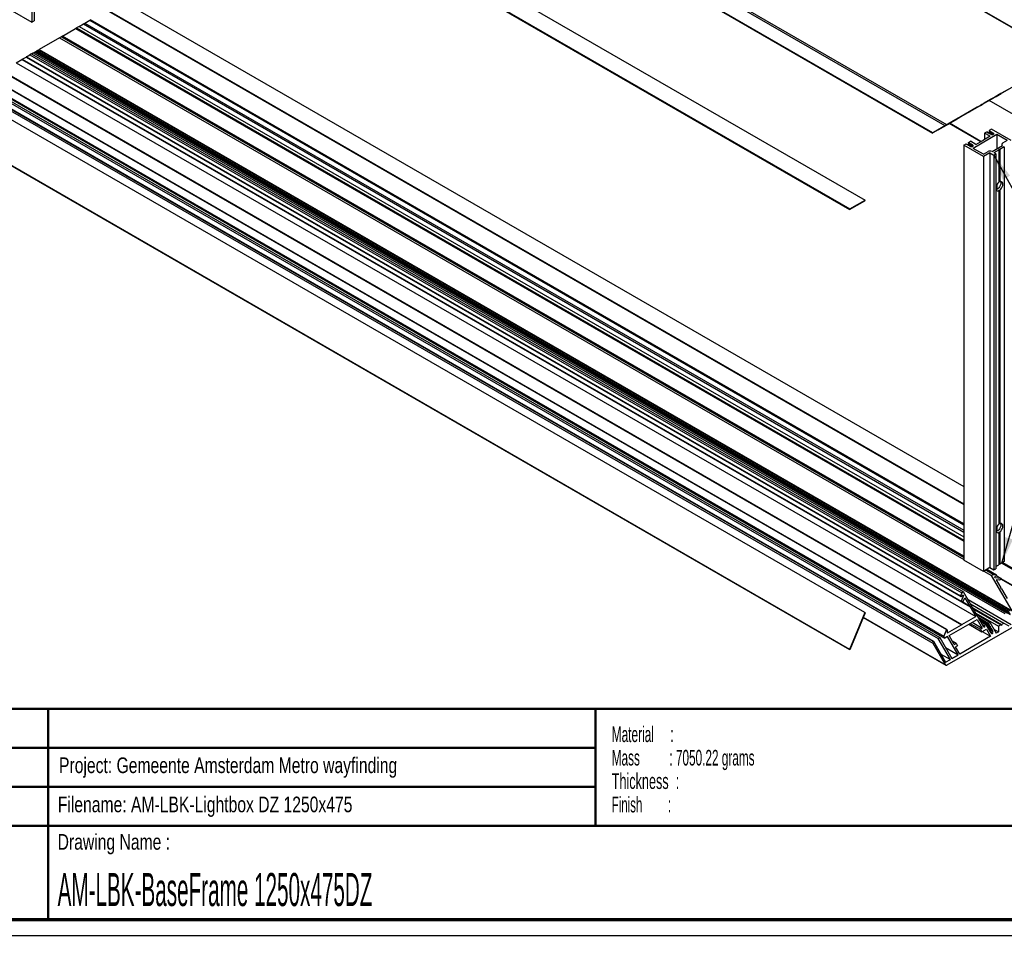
# Paper-space layout 'Base Frame' of a CAD drawing. Header units: millimetres. Extents: x 7 to 291, y 7 to 204.
# Tile 2 of 4: x 70 to 196, y 7 to 124. Entities that reach past the tile are written whole.
import ezdxf

# ---------------------------------------------------------------- set-up
doc = ezdxf.new("R2010")
doc.units = ezdxf.units.MM
for name, color, linetype in [('LAYER1', 7, 'Continuous'), ('LAYER2', 7, 'Continuous'), ('LOGO', 7, 'Continuous')]:
    doc.layers.add(name, color=color, linetype=linetype)
doc.styles.add('SLDTEXTSTYLE1', font='TXT', dxfattribs={"width": 0.75})
doc.styles.add('SLDTEXTSTYLE10', font='TXT', dxfattribs={"width": 0.56375})
doc.styles.add('SLDTEXTSTYLE4', font='TXT', dxfattribs={"width": 0.5675})
doc.styles.add('SLDTEXTSTYLE6', font='TXT', dxfattribs={"width": 0.605})
doc.styles.add('SLDTEXTSTYLE7', font='TXT', dxfattribs={"width": 0.549})
doc.styles.add('SLDTEXTSTYLE8', font='TXT', dxfattribs={"width": 0.467045})
doc.dimstyles.new('SLDDIMSTYLE2', dxfattribs={"dimtxt": 0.18, "dimasz": 3.302, "dimexe": 0, "dimexo": 0.0625, "dimgap": 0, "dimtad": 0, "dimtih": 1, "dimtoh": 1, "dimdec": 0, "dimrnd": 1e-09, "dimzin": 0, "dimdsep": 46, "dimtxsty": 'Standard', "dimsah": 1, "dimcen": 0.09, "dimadec": 0, "dimazin": 0, "dimtfac": 3.302, "dimtdec": 0, "dimtofl": 0, "dimtmove": 0, "dimatfit": 3, "dimfxl": 1, "dimfrac": 2, "dimtolj": 1, "dimtzin": 0, "dimarcsym": 0})

# ---------------------------------------------------------------- blocks, each defined once
blk = doc.blocks.new('SW_NOTE_0_24')
at = {"layer": 'LOGO', "color": 0, "char_height": 2, "attachment_point": 1}
for s, insert, style in [('Material     :', (0, 2.58), 'SLDTEXTSTYLE4'), ('Mass         : 7050.22 grams', (0, -0.42), 'SLDTEXTSTYLE10'), ('Thickness  :', (0, -3.42), 'SLDTEXTSTYLE6'), ('Finish        :', (0, -6.42), 'SLDTEXTSTYLE7')]:
    blk.add_mtext(s, dxfattribs=dict(at, insert=insert, style=style))

psp = doc.layouts.new('Base Frame')

# ---------------------------------------------------------------- linework, layer by layer
at = {"color": 7, "linetype": 'Continuous', "lineweight": 25}
for p, q in [((188.5, 110.47), (62.23, 183.37)), ((188.3, 110.36), (62.23, 183.13)), ((186.73, 109.45), (63.8, 180.42)), ((63.9, 180.32), (186.69, 109.43)), ((53.45, 170.44), (176.08, 99.64)), ((53.47, 170.5), (176.1, 99.71)), ((58.53, 169.83), (178.06, 100.83)), ((71.47, 160.04), (71.47, 123.61)), ((71.77, 159.86), (71.77, 123.78)), ((203.49, 119.13), (175, 135.57)), ((77.11, 129.78), (190.67, 64.22)), ((75.13, 128.6), (190.67, 61.9)), ((75.15, 128.66), (190.67, 61.98)), ((68.95, 125.07), (71.47, 123.61)), ((71.47, 123.61), (71.77, 123.78)), ((78.08, 123.38), (78.28, 123.5)), ((78.28, 123.5), (78.89, 123.85)), ((78.28, 123.5), (190.67, 58.61)), ((78.89, 123.85), (78.95, 123.88)), ((78.89, 123.85), (190.67, 59.31)), ((190.67, 59.43), (78.99, 123.9)), ((75.42, 121.84), (77.07, 122.8)), ((77.11, 122.82), (190.67, 57.27)), ((77.55, 123.07), (77.2, 122.87)), ((77.55, 123.07), (78.08, 123.38)), ((77.55, 123.07), (190.67, 57.77)), ((78.08, 123.38), (190.67, 58.38)), ((75.04, 121.62), (72.42, 120.11)), ((75.26, 121.75), (75.04, 121.62)), ((75.04, 121.62), (190.67, 54.87)), ((75.41, 121.84), (75.26, 121.75)), ((75.26, 121.75), (190.67, 55.13)), ((190.67, 55.31), (75.42, 121.84)), ((71.44, 119.55), (71.67, 119.68)), ((71.67, 119.68), (71.87, 119.79)), ((71.67, 119.68), (195.92, 47.95)), ((71.87, 119.79), (71.89, 119.8)), ((71.87, 119.79), (196.12, 48.07)), ((71.89, 119.8), (71.93, 119.83)), ((71.89, 119.8), (196.18, 48.05)), ((71.93, 119.83), (71.99, 119.87)), ((71.93, 119.83), (196.61, 47.85)), ((71.99, 119.87), (196.63, 47.92)), ((71.99, 119.87), (72.01, 119.87)), ((72.01, 119.87), (72.06, 119.9)), ((72.01, 119.87), (196.53, 47.99)), ((72.06, 119.9), (72.12, 119.94)), ((72.06, 119.9), (196.48, 48.08)), ((72.19, 119.98), (72.12, 119.94)), ((72.12, 119.94), (196.5, 48.14)), ((72.19, 119.98), (72.38, 120.09)), ((72.19, 119.98), (196.44, 48.25)), ((72.38, 120.09), (72.42, 120.11)), ((72.38, 120.09), (196.63, 48.36)), ((72.42, 120.11), (196.85, 48.28)), ((69.47, 118.41), (70.19, 118.82)), ((69.47, 118.41), (192.21, 47.56)), ((70.19, 118.82), (70.22, 118.84)), ((70.19, 118.82), (191.49, 48.8)), ((70.22, 118.84), (70.25, 118.86)), ((70.22, 118.84), (190.43, 49.45)), ((70.25, 118.86), (70.76, 119.15)), ((70.25, 118.86), (190.35, 49.53)), ((70.76, 119.15), (190.3, 50.14)), ((70.82, 119.19), (71.22, 119.42)), ((70.82, 119.19), (190.26, 50.23)), ((71.44, 119.55), (71.22, 119.42)), ((71.22, 119.42), (190.42, 50.61)), ((71.44, 119.55), (190.64, 50.74)), ((203.45, 119.11), (188.5, 110.47)), ((67.63, 117.35), (190.37, 46.5)), ((67.71, 117.4), (190.45, 46.54)), ((178.04, 48.08), (58.51, 117.09)), ((65.12, 115.9), (188.26, 44.81)), ((65.25, 115.97), (188.13, 45.04)), ((66.18, 116.51), (188.48, 45.91)), ((188.52, 45.91), (66.21, 116.53)), ((63.8, 115.13), (186.73, 44.16)), ((64, 115.25), (186.73, 44.4)), ((64.06, 115.28), (186.79, 44.43)), ((64.66, 115.63), (187.4, 44.78)), ((64.87, 115.75), (187.6, 44.9)), ((194.24, 113.79), (196.85, 115.3)), ((196.21, 114.92), (195.49, 114.51)), ((195.82, 114.7), (195.52, 114.53)), ((196.43, 115.05), (195.82, 114.7)), ((176.08, 43.36), (53.45, 114.16)), ((176.1, 43.32), (53.47, 114.11)), ((190.18, 111.44), (194.11, 113.71)), ((193.57, 113.4), (192.98, 113.06)), ((193.49, 113.36), (193.3, 113.24)), ((193.49, 113.36), (193.56, 113.39)), ((193.62, 113.43), (193.56, 113.39)), ((194.11, 113.71), (193.57, 113.4)), ((193.57, 113.4), (193.57, 113.4)), ((193.67, 113.46), (193.62, 113.43)), ((193.68, 113.47), (193.65, 113.45)), ((193.67, 113.46), (193.65, 113.45)), ((193.67, 113.46), (193.67, 113.46)), ((193.75, 113.5), (193.68, 113.47)), ((193.8, 113.53), (193.75, 113.5)), ((193.81, 113.54), (193.78, 113.52)), ((193.8, 113.53), (193.78, 113.52)), ((193.84, 113.56), (193.79, 113.53)), ((193.81, 113.54), (193.79, 113.53)), ((193.79, 113.53), (193.79, 113.53)), ((193.8, 113.53), (193.8, 113.53)), ((194, 113.65), (193.81, 113.54)), ((193.88, 113.58), (193.81, 113.54)), ((193.84, 113.56), (193.91, 113.6)), ((193.84, 113.56), (193.84, 113.56)), ((193.93, 113.61), (193.88, 113.58)), ((193.94, 113.62), (193.91, 113.6)), ((193.94, 113.61), (193.91, 113.6)), ((193.93, 113.61), (193.91, 113.6)), ((199.72, 110.24), (193.91, 113.6)), ((193.91, 113.6), (193.91, 113.6)), ((193.97, 113.63), (193.92, 113.6)), ((193.92, 113.6), (193.94, 113.61)), ((193.92, 113.6), (193.92, 113.6)), ((193.93, 113.61), (193.93, 113.61)), ((194, 113.65), (193.94, 113.62)), ((193.97, 113.63), (194.04, 113.67)), ((193.97, 113.63), (193.97, 113.63)), ((194.81, 114.12), (194, 113.65)), ((194.06, 113.68), (194, 113.65)), ((194.07, 113.69), (194.04, 113.67)), ((194.07, 113.69), (194.04, 113.67)), ((194.06, 113.68), (194.04, 113.67)), ((194.04, 113.67), (194.04, 113.67)), ((194.1, 113.71), (194.05, 113.68)), ((194.05, 113.68), (194.07, 113.69)), ((194.05, 113.68), (194.05, 113.68)), ((194.06, 113.68), (194.06, 113.68)), ((194.13, 113.73), (194.07, 113.69)), ((194.1, 113.71), (194.16, 113.75)), ((194.1, 113.71), (194.1, 113.71)), ((194.14, 113.73), (194.13, 113.73)), ((194.19, 113.76), (194.16, 113.75)), ((194.16, 113.75), (194.16, 113.75)), ((194.23, 113.78), (194.18, 113.75)), ((194.18, 113.75), (194.19, 113.76)), ((194.18, 113.75), (194.18, 113.75)), ((194.23, 113.78), (194.29, 113.82)), ((194.23, 113.78), (194.23, 113.78)), ((194.46, 113.91), (194.24, 113.79)), ((194.24, 113.79), (194.24, 113.79)), ((194.32, 113.84), (194.29, 113.82)), ((194.29, 113.82), (194.29, 113.82)), ((194.38, 113.87), (194.31, 113.83)), ((194.31, 113.83), (194.32, 113.84)), ((194.31, 113.83), (194.31, 113.83)), ((194.38, 113.87), (194.34, 113.85)), ((194.86, 114.15), (194.46, 113.91)), ((194.6, 114), (194.9, 114.17)), ((194.65, 114.03), (194.6, 114)), ((195.43, 114.47), (194.65, 114.03)), ((194.81, 114.12), (195.12, 114.29)), ((195.41, 114.46), (194.82, 114.12)), ((194.82, 114.12), (195.23, 114.36)), ((194.92, 114.18), (194.92, 114.18)), ((195.12, 114.29), (195.42, 114.47)), ((195.12, 114.29), (195.12, 114.29)), ((195.12, 114.29), (195.12, 114.29)), ((195.23, 114.36), (195.46, 114.49)), ((195.23, 114.36), (195.23, 114.36)), ((195.49, 114.51), (195.41, 114.46)), ((195.41, 114.46), (195.41, 114.46)), ((195.52, 114.53), (195.42, 114.47)), ((195.46, 114.49), (195.43, 114.47)), ((195.46, 114.49), (195.46, 114.49)), ((195.52, 114.53), (195.52, 114.53)), ((195.52, 114.53), (195.52, 114.53)), ((192.41, 112.73), (188.81, 110.66)), ((192.21, 112.61), (190.45, 111.6)), ((190.64, 111.71), (193.26, 113.22)), ((191.41, 112.15), (190.82, 111.81)), ((191.41, 112.15), (191.49, 112.2)), ((191.41, 112.15), (191.41, 112.15)), ((192.21, 112.61), (191.49, 112.2)), ((191.49, 112.2), (191.49, 112.2)), ((191.49, 112.2), (191.49, 112.2)), ((191.49, 112.2), (191.49, 112.2)), ((193.05, 113.1), (192.41, 112.73)), ((192.41, 112.73), (192.41, 112.73)), ((192.8, 112.96), (193.05, 113.1)), ((192.98, 113.06), (192.8, 112.96)), ((192.8, 112.96), (192.8, 112.96)), ((192.98, 113.06), (192.98, 113.06)), ((193.39, 113.3), (193.26, 113.22)), ((193.39, 113.3), (193.3, 113.24)), ((193.3, 113.24), (193.3, 113.24)), ((189.17, 110.86), (187.6, 109.96)), ((190.37, 111.55), (188.61, 110.54)), ((188.61, 110.54), (189.97, 111.33)), ((188.81, 110.66), (189.46, 111.03)), ((189.97, 111.33), (189.17, 110.86)), ((189.71, 111.17), (189.46, 111.03)), ((189.64, 111.13), (190.18, 111.44)), ((189.64, 111.13), (189.89, 111.28)), ((189.89, 111.28), (189.71, 111.17)), ((189.89, 111.28), (189.89, 111.28)), ((190.26, 111.49), (190.42, 111.58)), ((190.26, 111.49), (190.26, 111.49)), ((190.6, 111.69), (190.34, 111.54)), ((190.35, 111.54), (190.65, 111.72)), ((190.43, 111.59), (190.35, 111.54)), ((190.35, 111.54), (190.35, 111.54)), ((190.45, 111.6), (190.37, 111.55)), ((190.64, 111.71), (190.42, 111.58)), ((190.66, 111.72), (190.43, 111.59)), ((190.43, 111.59), (190.43, 111.59)), ((190.45, 111.6), (190.45, 111.6)), ((190.45, 111.6), (190.45, 111.6)), ((190.65, 111.72), (190.6, 111.69)), ((190.6, 111.69), (190.6, 111.69)), ((190.82, 111.81), (190.66, 111.72)), ((190.66, 111.72), (190.66, 111.72)), ((190.82, 111.81), (190.82, 111.81)), ((188.3, 110.36), (186.73, 109.45)), ((188.36, 110.39), (186.79, 109.49)), ((187.4, 109.84), (188.96, 110.74)), ((187.6, 109.96), (187.4, 109.84)), ((187.4, 109.84), (187.4, 109.84)), ((188.13, 110.26), (188.48, 110.47)), ((188.13, 110.26), (188.26, 110.33)), ((188.13, 110.26), (188.13, 110.26)), ((188.26, 110.33), (188.61, 110.54)), ((188.26, 110.33), (188.26, 110.33)), ((188.96, 110.74), (188.36, 110.39)), ((188.56, 110.51), (188.57, 110.51)), ((188.57, 110.51), (188.57, 110.51)), ((188.61, 110.54), (188.61, 110.54)), ((192.86, 108.32), (188.81, 110.66)), ((192.88, 108.34), (188.84, 110.67)), ((193.59, 109.56), (193.35, 109.42)), ((193.66, 109.57), (193.59, 109.56)), ((193.66, 109.57), (193.71, 109.54)), ((194.21, 109.92), (193.91, 109.75)), ((193.97, 109.71), (193.91, 109.75)), ((193.91, 109.75), (193.91, 109.42)), ((193.97, 109.71), (193.96, 109.67)), ((193.96, 109.67), (194.01, 109.64)), ((193.96, 109.67), (193.96, 109.4)), ((194.07, 109.65), (194.01, 109.64)), ((194.01, 109.64), (194.01, 109.35)), ((194.07, 109.65), (194.1, 109.64)), ((194.07, 109.65), (194.07, 109.33)), ((194.1, 109.64), (194.09, 109.6)), ((194.09, 109.6), (194.14, 109.57)), ((194.09, 109.6), (194.09, 109.32)), ((194.2, 109.58), (194.14, 109.57)), ((194.14, 109.57), (194.14, 109.27)), ((194.2, 109.58), (194.23, 109.56)), ((194.2, 109.58), (194.2, 109.26)), ((196.73, 108.46), (194.21, 109.92)), ((186.79, 109.49), (186.73, 109.45)), ((191.28, 108.23), (191.53, 108.37)), ((192.24, 107.96), (191.53, 108.37)), ((194.91, 109.22), (191.88, 107.47)), ((192.24, 107.96), (193.11, 108.47)), ((193.19, 108.47), (193.11, 108.47)), ((194.05, 109.01), (193.19, 108.51)), ((193.19, 108.47), (193.19, 108.51)), ((194.05, 109.01), (193.35, 109.42)), ((193.35, 109.42), (193.35, 108.6)), ((193.69, 109.51), (193.71, 109.54)), ((193.69, 109.51), (193.72, 109.49)), ((193.71, 109.54), (193.71, 109.5)), ((193.72, 109.49), (193.78, 109.5)), ((193.78, 109.5), (193.84, 109.47)), ((193.82, 109.43), (193.84, 109.47)), ((193.82, 109.43), (193.85, 109.41)), ((193.84, 109.47), (193.84, 109.42)), ((193.85, 109.41), (193.91, 109.42)), ((193.91, 109.42), (193.96, 109.39)), ((193.95, 109.36), (193.96, 109.39)), ((193.95, 109.36), (193.98, 109.34)), ((193.96, 109.39), (193.96, 109.35)), ((193.98, 109.34), (194.04, 109.35)), ((194.04, 109.35), (194.09, 109.32)), ((194.08, 109.28), (194.09, 109.32)), ((194.08, 109.28), (194.11, 109.27)), ((194.09, 109.32), (194.09, 109.27)), ((194.11, 109.27), (194.17, 109.28)), ((194.17, 109.28), (194.24, 109.24)), ((194.23, 109.56), (194.21, 109.52)), ((194.21, 109.52), (194.27, 109.49)), ((194.21, 109.52), (194.21, 109.25)), ((194.33, 109.5), (194.27, 109.49)), ((194.27, 109.49), (194.27, 109.22)), ((194.33, 109.5), (194.36, 109.49)), ((194.33, 109.5), (194.33, 109.21)), ((194.36, 109.49), (194.34, 109.45)), ((194.34, 109.45), (194.39, 109.42)), ((194.34, 109.45), (194.34, 109.21)), ((194.46, 109.43), (194.39, 109.42)), ((194.39, 109.42), (194.39, 109.22)), ((194.48, 109.26), (194.44, 109.24)), ((194.46, 109.43), (194.49, 109.41)), ((194.46, 109.43), (194.46, 109.25)), ((194.49, 109.41), (194.47, 109.38)), ((194.47, 109.38), (194.48, 109.37)), ((194.47, 109.38), (194.47, 109.25)), ((196.23, 108.46), (194.91, 109.22)), ((194.91, 109.22), (194.91, 107.41)), ((196.23, 108.46), (195.64, 108.12)), ((190.67, 107.88), (190.97, 108.05)), ((193.2, 106.42), (190.67, 107.88)), ((190.67, 107.88), (190.67, 54.8)), ((191.03, 108.01), (190.97, 108.05)), ((191.03, 108.01), (191.09, 108.02)), ((191.09, 108.02), (191.15, 107.99)), ((191.13, 107.95), (191.15, 107.99)), ((191.13, 107.95), (191.16, 107.94)), ((191.15, 107.99), (191.15, 107.94)), ((191.16, 107.94), (191.22, 107.95)), ((191.22, 107.95), (191.27, 107.92)), ((191.26, 107.88), (191.27, 107.92)), ((191.26, 107.88), (191.29, 107.86)), ((191.27, 108.19), (191.28, 108.23)), ((191.27, 108.19), (191.32, 108.16)), ((191.27, 108.19), (191.27, 107.92)), ((191.27, 107.92), (191.27, 107.87)), ((191.29, 107.86), (191.35, 107.87)), ((191.38, 108.17), (191.32, 108.16)), ((191.32, 108.16), (191.32, 107.87)), ((191.35, 107.87), (191.4, 107.84)), ((191.38, 108.17), (191.41, 108.16)), ((191.38, 108.17), (191.38, 107.85)), ((191.38, 107.8), (191.4, 107.84)), ((191.38, 107.8), (191.42, 107.79)), ((191.41, 108.16), (191.4, 108.12)), ((191.4, 108.12), (191.45, 108.09)), ((191.4, 108.12), (191.4, 107.85)), ((191.4, 107.84), (191.4, 107.8)), ((191.42, 107.79), (191.48, 107.8)), ((191.51, 108.1), (191.45, 108.09)), ((191.45, 108.09), (191.45, 107.79)), ((191.48, 107.8), (191.53, 107.77)), ((191.51, 108.1), (191.54, 108.08)), ((191.51, 108.1), (191.51, 107.78)), ((191.51, 107.73), (191.53, 107.77)), ((191.51, 107.73), (191.54, 107.71)), ((191.54, 108.08), (191.52, 108.05)), ((191.52, 108.05), (191.58, 108.02)), ((191.52, 108.05), (191.52, 107.77)), ((191.53, 107.77), (191.53, 107.72)), ((191.54, 107.71), (191.61, 107.72)), ((191.64, 108.03), (191.58, 108.02)), ((191.58, 108.02), (191.58, 107.72)), ((191.61, 107.72), (191.61, 107.72)), ((191.64, 108.03), (191.67, 108.01)), ((191.64, 108.03), (191.64, 107.71)), ((191.67, 108.01), (191.65, 107.97)), ((191.65, 107.97), (191.7, 107.94)), ((191.65, 107.97), (191.65, 107.7)), ((191.77, 107.95), (191.7, 107.94)), ((191.7, 107.94), (191.7, 107.7)), ((191.77, 107.95), (191.8, 107.93)), ((191.77, 107.95), (191.77, 107.7)), ((191.8, 107.93), (191.78, 107.9)), ((191.78, 107.9), (191.85, 107.86)), ((191.78, 107.9), (191.78, 107.71)), ((191.81, 107.72), (191.85, 107.74)), ((193.2, 106.71), (191.88, 107.47)), ((193.2, 106.71), (193.78, 107.05)), ((194.29, 107.05), (195.64, 107.83)), ((194.57, 106.92), (195.17, 107.26)), ((195.27, 107.32), (195.17, 107.32)), ((195.17, 107.26), (195.17, 107.32)), ((195.17, 107.26), (195.17, 103.13)), ((195.86, 107.67), (195.27, 107.32)), ((195.27, 107.32), (195.27, 103.18)), ((195.54, 107.98), (195.54, 107.77)), ((195.86, 107.67), (195.86, 54.59)), ((194.03, 106.9), (193.2, 106.42)), ((193.2, 106.42), (193.2, 53.34)), ((194.03, 106.9), (194.54, 106.61)), ((194.03, 106.9), (194.03, 53.83)), ((194.54, 106.61), (194.79, 106.76)), ((194.54, 106.61), (194.54, 53.54)), ((194.79, 106.76), (194.57, 106.88)), ((194.79, 106.76), (194.79, 53.68)), ((194.91, 102.85), (194.91, 102.22)), ((195.17, 102.13), (195.17, 102.07)), ((195.17, 102.07), (195.17, 59.38)), ((195.27, 102.13), (195.27, 59.44)), ((176.08, 99.64), (178.04, 100.76)), ((176.1, 99.71), (178.06, 100.83)), ((178.04, 100.76), (178.06, 100.83)), ((176.08, 99.64), (176.1, 99.71)), ((194.91, 59.11), (194.91, 58.47)), ((195.17, 58.38), (195.17, 58.33)), ((195.17, 58.33), (195.17, 54.19)), ((195.27, 58.39), (195.27, 54.25)), ((193.2, 53.34), (190.67, 54.8)), ((194.79, 53.97), (195.17, 54.19)), ((195.27, 54.25), (195.17, 54.25)), ((195.86, 54.59), (195.27, 54.25)), ((195.58, 54.43), (199.51, 52.16)), ((194.03, 53.83), (193.2, 53.34)), ((193.26, 53.38), (194.24, 52.81)), ((193.48, 53.51), (194.46, 52.94)), ((194.87, 52.88), (193.64, 53.6)), ((194.03, 53.83), (194.54, 53.54)), ((194.46, 52.94), (194.24, 52.81)), ((194.46, 52.94), (194.86, 52.89)), ((194.54, 53.54), (194.79, 53.68)), ((196.85, 48.28), (194.24, 52.81)), ((194.9, 52.78), (194.6, 52.65)), ((194.6, 52.65), (194.65, 52.56)), ((194.65, 52.56), (195.43, 52.46)), ((195.23, 52.22), (194.82, 52.27)), ((194.82, 52.27), (195.41, 51.25)), ((194.88, 52.77), (195.43, 52.46)), ((195.46, 52.35), (195.23, 52.22)), ((195.43, 52.46), (195.46, 52.35)), ((195.43, 52.44), (198.04, 50.93)), ((195.44, 52.34), (197.96, 50.88)), ((190.42, 50.61), (190.26, 50.23)), ((190.64, 50.74), (190.42, 50.61)), ((193.26, 46.2), (190.64, 50.74)), ((195.41, 51.16), (195.41, 51.25)), ((195.41, 51.16), (195.49, 51.11)), ((195.49, 51.11), (196.21, 49.87)), ((203.45, 49.97), (188.5, 41.34)), ((190.34, 50.14), (190.6, 50.34)), ((190.65, 50.25), (190.35, 49.53)), ((190.35, 49.53), (190.43, 49.45)), ((190.43, 49.45), (190.66, 49.58)), ((190.48, 49.48), (191.41, 48.94)), ((190.48, 49.48), (191.49, 48.89)), ((190.56, 50.31), (190.65, 50.25)), ((190.6, 50.34), (190.65, 50.25)), ((190.66, 49.58), (190.82, 49.96)), ((190.82, 49.96), (191.41, 48.94)), ((191.22, 49.74), (196.73, 46.55)), ((191.52, 49.21), (195.82, 46.73)), ((178.04, 48.08), (176.08, 43.36)), ((178.06, 48.04), (176.1, 43.32)), ((178.04, 48.08), (178.06, 48.04)), ((191.49, 48.89), (191.41, 48.94)), ((191.49, 48.89), (191.49, 48.8)), ((191.49, 48.8), (192.21, 47.56)), ((191.82, 48.69), (195.52, 46.55)), ((191.92, 48.51), (195.42, 46.5)), ((192.23, 47.99), (195.12, 46.32)), ((177.82, 47.45), (188.4, 41.35)), ((188.81, 45.13), (192.41, 47.21)), ((190.45, 46.54), (192.21, 47.56)), ((191.51, 46.69), (192.8, 45.94)), ((191.76, 46.83), (193.05, 46.09)), ((192.33, 47.81), (194, 46.85)), ((192.41, 47.21), (193.05, 46.09)), ((192.52, 47.48), (193.81, 46.73)), ((192.59, 47.37), (193.79, 46.67)), ((192.64, 47.28), (193.84, 46.58)), ((192.65, 47.26), (193.94, 46.51)), ((192.71, 47.14), (193.92, 46.45)), ((192.77, 47.06), (193.97, 46.36)), ((192.78, 47.03), (194.07, 46.29)), ((192.84, 46.93), (193.49, 46.55)), ((193.79, 46.67), (193.81, 46.73)), ((193.79, 46.67), (193.84, 46.58)), ((193.81, 46.73), (194, 46.85)), ((194, 46.85), (194.81, 45.45)), ((195.52, 46.55), (195.82, 46.73)), ((195.82, 46.73), (196.43, 46.38)), ((188.48, 45.91), (188.13, 45.04)), ((188.57, 45.84), (188.56, 45.53)), ((188.61, 45.48), (190.37, 46.5)), ((190.37, 46.5), (190.45, 46.45)), ((190.45, 46.45), (190.45, 46.54)), ((191.33, 46.58), (192.98, 45.63)), ((193.05, 46.09), (192.8, 45.94)), ((192.8, 45.94), (192.98, 45.63)), ((192.98, 45.63), (193.57, 45.97)), ((193.03, 46.59), (193.3, 46.44)), ((193.03, 45.66), (194.11, 45.04)), ((193.13, 46.43), (193.39, 46.28)), ((193.26, 46.2), (193.39, 46.28)), ((193.3, 46.44), (193.49, 46.55)), ((193.3, 46.44), (193.39, 46.28)), ((193.56, 46.44), (193.49, 46.55)), ((193.49, 46.55), (194.05, 46.23)), ((193.54, 46.47), (193.62, 46.42)), ((193.56, 46.44), (193.62, 46.42)), ((193.57, 45.97), (194.11, 45.04)), ((193.62, 46.42), (193.67, 46.33)), ((193.63, 46.41), (194.1, 46.14)), ((193.64, 46.39), (194.19, 46.07)), ((193.65, 46.27), (193.67, 46.33)), ((193.65, 46.27), (193.68, 46.22)), ((193.66, 46.3), (194.18, 46)), ((193.67, 46.25), (193.75, 46.2)), ((193.68, 46.22), (193.75, 46.2)), ((193.75, 46.2), (193.8, 46.11)), ((193.75, 46.19), (194.23, 45.91)), ((193.77, 46.17), (194.32, 45.85)), ((193.78, 46.05), (193.8, 46.11)), ((193.78, 46.05), (193.81, 45.99)), ((193.79, 46.08), (194.31, 45.78)), ((193.8, 46.02), (193.88, 45.98)), ((193.81, 45.99), (193.88, 45.98)), ((193.91, 46.56), (193.84, 46.58)), ((193.88, 45.98), (193.93, 45.89)), ((193.91, 46.56), (193.94, 46.51)), ((193.91, 45.83), (193.93, 45.89)), ((193.91, 45.83), (193.94, 45.77)), ((193.94, 46.51), (193.92, 46.45)), ((193.92, 46.45), (193.97, 46.36)), ((193.92, 45.8), (194, 45.76)), ((193.94, 45.77), (194, 45.76)), ((194.04, 46.34), (193.97, 46.36)), ((194, 45.76), (194.06, 45.67)), ((194.04, 46.34), (194.07, 46.29)), ((194.04, 45.6), (194.06, 45.67)), ((194.04, 45.6), (194.07, 45.55)), ((194.07, 46.29), (194.05, 46.23)), ((194.05, 46.23), (194.1, 46.14)), ((194.05, 45.58), (194.13, 45.53)), ((194.07, 45.55), (194.13, 45.53)), ((194.16, 46.12), (194.1, 46.14)), ((194.13, 45.53), (194.14, 45.52)), ((194.16, 46.12), (194.19, 46.07)), ((194.19, 46.07), (194.18, 46)), ((194.18, 46), (194.23, 45.91)), ((194.29, 45.9), (194.23, 45.91)), ((194.29, 45.9), (194.32, 45.85)), ((194.32, 45.85), (194.31, 45.78)), ((194.31, 45.78), (194.38, 45.66)), ((194.34, 45.41), (194.38, 45.43)), ((194.51, 45.97), (195.12, 45.62)), ((195.12, 45.62), (194.81, 45.45)), ((195.42, 46.5), (195.12, 46.32)), ((195.12, 46.32), (195.12, 45.62)), ((195.42, 46.5), (195.52, 46.44)), ((195.52, 46.55), (195.52, 46.44)), ((186.73, 44.4), (186.79, 44.43)), ((186.73, 44.16), (188.3, 41.45)), ((186.79, 44.43), (188.36, 41.72)), ((187.4, 44.78), (187.6, 44.9)), ((188.96, 42.07), (187.4, 44.78)), ((187.6, 44.9), (189.17, 42.19)), ((188.26, 44.81), (188.13, 45.04)), ((188.61, 45.02), (188.26, 44.81)), ((189.97, 42.65), (188.61, 45.02)), ((189.46, 44.01), (188.81, 45.13)), ((189.21, 44.45), (189.71, 44.16)), ((189.46, 44.01), (189.71, 44.16)), ((189.71, 44.16), (189.89, 43.84)), ((194.11, 45.04), (190.18, 42.77)), ((176.08, 43.36), (176.1, 43.32)), ((188.36, 43.59), (189.97, 42.65)), ((189.89, 43.84), (189.64, 43.7)), ((190.18, 42.77), (189.64, 43.7)), ((187.75, 42.77), (188.96, 42.07)), ((188.36, 41.72), (188.96, 42.07)), ((189.17, 42.19), (189.97, 42.65))]:
    psp.add_line(p, q, dxfattribs=at)
at = {"color": 8, "linetype": 'Continuous', "lineweight": 25}
for p, q in [((203.45, 119.11), (175.16, 135.44)), ((78.95, 123.88), (190.67, 59.38)), ((77.07, 122.8), (190.67, 57.21)), ((77.2, 122.87), (190.67, 57.36)), ((75.41, 121.84), (190.67, 55.3)), ((194.38, 113.87), (194.38, 113.87)), ((194.9, 114.17), (194.9, 114.17)), ((190.34, 111.54), (190.34, 111.54)), ((194.48, 109.37), (194.48, 109.26)), ((191.85, 107.86), (191.85, 107.74)), ((194.57, 106.92), (194.57, 106.88)), ((195.54, 54.4), (199.8, 51.94)), ((195.67, 54.48), (199.5, 52.26)), ((193.63, 53.59), (194.86, 52.89)), ((177.83, 47.49), (188.3, 41.45)), ((188.57, 45.51), (188.61, 45.48)), ((193.9, 45.93), (194.38, 45.66)), ((194.04, 45.62), (194.38, 45.43)), ((194.14, 45.52), (194.34, 45.41))]:
    psp.add_line(p, q, dxfattribs=at)
at = {"color": 7, "linetype": 'Continuous', "lineweight": 25, "flags": 128}
for points in [[(195.39, 103.22), (195.4, 103.18), (195.42, 103.04), (195.4, 102.88), (195.35, 102.71), (195.26, 102.55), (195.15, 102.4), (195.03, 102.29), (194.9, 102.21), (194.79, 102.18)], [(195.27, 102.13), (195.4, 102.24), (195.51, 102.39), (195.6, 102.56), (195.66, 102.73), (195.68, 102.89), (195.66, 103.03), (195.6, 103.14), (195.51, 103.2), (195.4, 103.22), (195.27, 103.18)], [(195.39, 59.48), (195.4, 59.43), (195.42, 59.29), (195.4, 59.13), (195.35, 58.97), (195.26, 58.8), (195.15, 58.66), (195.03, 58.54), (194.9, 58.47), (194.79, 58.44)], [(195.27, 58.39), (195.4, 58.5), (195.51, 58.65), (195.6, 58.81), (195.66, 58.98), (195.68, 59.15), (195.66, 59.29), (195.6, 59.4), (195.51, 59.46), (195.4, 59.48), (195.27, 59.44)]]:
    psp.add_lwpolyline(points, dxfattribs=at)
at = {"color": 7, "linetype": 'Continuous', "lineweight": 25}
for centre, radius, start, end in [((194.34, 109.43), 0.22, 242.6097, 297.3903), ((194.45, 109.31), 0.0624, 290.7834, 69.2166), ((191.71, 107.92), 0.22, 242.6097, 297.3903), ((191.83, 107.8), 0.0624, 290.7834, 69.2166), ((194.03, 106.56), 0.549, 62.6097, 117.3903), ((195.7, 107.98), 0.156, 110.7834, 249.2166), ((194.58, 106.9), 0.0187, 110.7834, 249.2166), ((195.8, 102.29), 1.05, 126.998, 163.4866), ((195.03, 102.29), 0.26, 204.6081, 302.5115), ((195.8, 58.55), 1.05, 126.998, 163.4866), ((195.03, 58.55), 0.26, 204.6081, 302.5115)]:
    psp.add_arc(centre, radius, start, end, dxfattribs=at)
for centre, major_axis, ratio, start_param, end_param in [((78.85, 123.82), (0.143, 0.082), 0.00007, 0.000041, 0.785358), ((77.09, 122.81), (0.0286, 0.0165), 0.00007, 3.92695, 5.705664), ((77.16, 122.85), (0.0429, 0.0247), 0.00007, 0.366479, 3.159005), ((75.37, 121.82), (0.0429, 0.0247), 0.00007, 0.000041, 0.366479), ((70.8, 119.18), (0.0429, 0.0247), 0.00007, 1.204237, 3.141633), ((194.24, 113.79), (0.143, 0.082), 0.00007, 0.785358, 2.356154), ((194.27, 113.81), (0.143, 0.082), 0.00007, 5.497747, 7.068543), ((194.87, 114.15), (0.0429, 0.0247), 0.00007, 4.345829, 7.138356), ((190.3, 111.52), (0.0429, 0.0247), 0.00007, 0.715544, 3.508071), ((188.4, 110.42), (0.143, 0.082), 0.00007, 0.785358, 2.356154), ((188.52, 110.49), (0.0429, 0.0247), 0.00007, 3.508071, 6.300598), ((188.59, 110.53), (0.0286, 0.0165), 0.00007, 0.785358, 3.159005), ((186.83, 109.51), (0.143, 0.082), 0.00007, 2.356154, 3.92695), ((195.17, 102.66), (0.919, 0), 0.577382, 1.461143, 1.570796), ((195.17, 102.66), (0.919, 0), 0.577382, 4.712389, 4.822042), ((195.17, 58.91), (0.919, 0), 0.577382, 1.461143, 1.570796), ((195.17, 58.91), (0.919, 0), 0.577382, 4.712389, 4.822042), ((194.87, 52.83), (-0.0303, 0.0525), 0.577335, 3.071739, 5.864266), ((190.3, 50.19), (-0.0303, 0.0525), 0.577335, 0.418838, 3.211365), ((188.52, 45.86), (-0.0303, 0.0525), 0.577335, 3.909497, 6.702024), ((188.59, 45.52), (-0.0202, 0.035), 0.577335, 0.767904, 3.141552), ((194.24, 45.58), (-0.101, 0.175), 0.577335, 1.570756, 3.141552), ((194.27, 45.6), (-0.101, 0.175), 0.577335, 3.141552, 4.712348), ((186.83, 44.22), (-0.101, 0.175), 0.577335, 6.283145, 7.853941), ((188.4, 41.51), (-0.101, 0.175), 0.577335, 1.570756, 3.141552)]:
    psp.add_ellipse(centre, major_axis=major_axis, ratio=ratio, start_param=start_param, end_param=end_param, dxfattribs=at)
at = {"layer": 'LAYER1', "lineweight": 50}
for p, q in [((8.57, 35.78), (288.57, 35.78)), ((73.57, 35.78), (73.57, 8.78)), ((143.57, 35.78), (143.57, 20.78)), ((38.57, 30.78), (143.57, 30.78)), ((38.57, 25.78), (143.57, 25.78)), ((8.57, 20.78), (288.57, 20.78))]:
    psp.add_line(p, q, dxfattribs=at)
at = {"layer": 'LAYER2', "lineweight": 70}
psp.add_line((288.57, 8.78), (8.57, 8.78), dxfattribs=at)
at = {"layer": 'LOGO'}
psp.add_line((6.57, 6.78), (290.57, 6.78), dxfattribs=at)

# ---------------------------------------------------------------- block references
at = {"layer": 'LOGO', "color": 218}
psp.add_blockref('SW_NOTE_0_24', (145.65, 30.93), dxfattribs=at)

# ---------------------------------------------------------------- texts
at = {"layer": 'LOGO', "char_height": 2, "attachment_point": 1, "style": 'SLDTEXTSTYLE1'}
for s, insert in [('Project: Gemeente Amsterdam Metro wayfinding', (74.96, 29.54)), ('Filename: AM-LBK-Lightbox DZ 1250x475', (74.8, 24.53)), ('Drawing Name :', (74.78, 19.74))]:
    psp.add_mtext(s, dxfattribs=dict(at, insert=insert))
at = {"layer": 'LOGO', "color": 218, "insert": (74.78, 14.76), "char_height": 4.2333, "attachment_point": 1, "style": 'SLDTEXTSTYLE8'}
psp.add_mtext('AM-LBK-BaseFrame 1250x475DZ', dxfattribs=at)

# ---------------------------------------------------------------- leaders
at = {"layer": 'LOGO'}
for points in [[(194.54, 106.61), (205.02, 87.52)], [(195.55, 54.41), (205.02, 87.52)]]:
    psp.add_leader(points, dimstyle='SLDDIMSTYLE2', dxfattribs=at)

doc.saveas('drawing.dxf')
